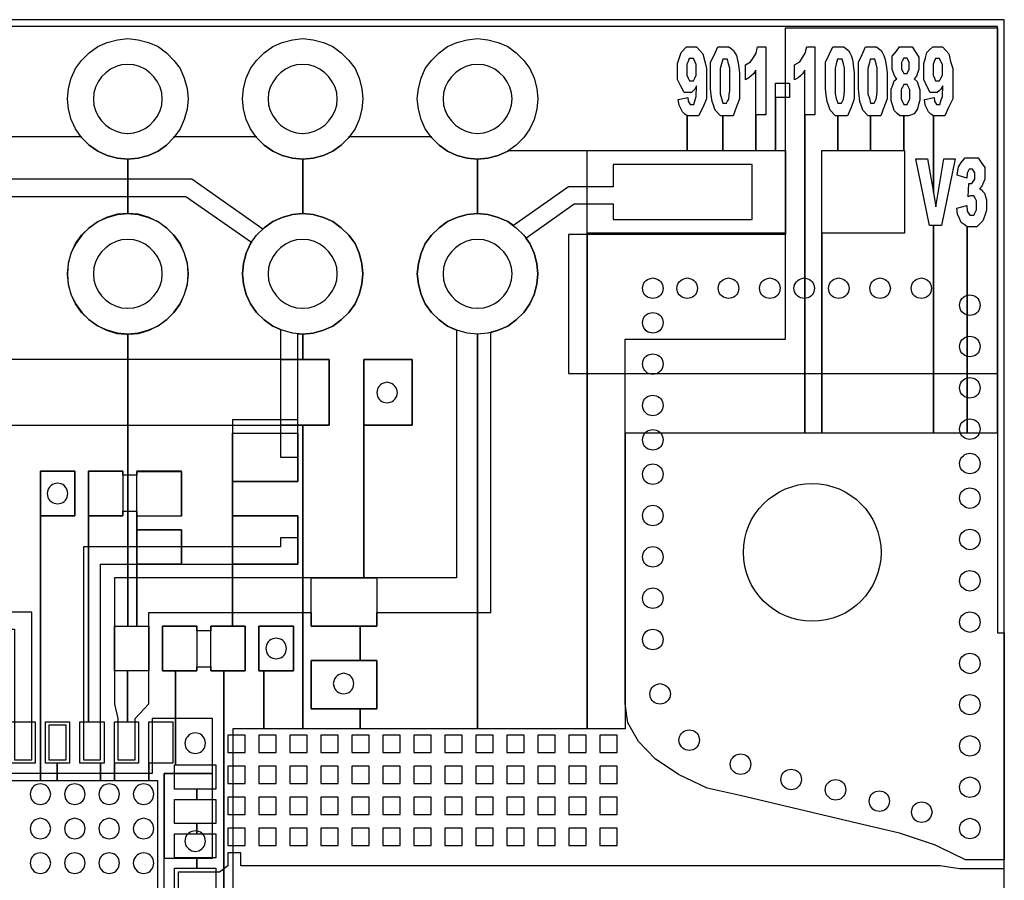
# Model space of a CAD drawing. Extents: x -14000 to 14000, y -12500 to 12500.
# Tile 5 of 5: x -300 to 14000, y 5 to 12500. Entities that reach past the tile are written whole.
import ezdxf

# ---------------------------------------------------------------- set-up
doc = ezdxf.new("R2010")
doc.units = 13
for name, color, linetype in [('12_0', 3, 'CONTINUOUS'), ('1_0', 50, 'CONTINUOUS'), ('2_0', 1, 'CONTINUOUS'), ('3_0', 50, 'CONTINUOUS')]:
    doc.layers.add(name, color=color, linetype=linetype)

msp = doc.modelspace()

# ---------------------------------------------------------------- linework, layer by layer
at = {"layer": '12_0'}
for points in [[(2800, -2210), (2800, 2210), (3245, 2210), (3245, 3045), (3175, 3045), (3175, 3695), (3675, 3695), (3675, 3045), (3245, 3045), (3245, 2210), (3810, 2210), (3810, 6615), (3495, 6615), (3495, 7565), (3810, 7565), (3810, 7935), (3660, 7950), (3510, 7990), (3375, 8050), (3250, 8140), (3140, 8250), (3050, 8375), (2990, 8510), (2950, 8660), (2935, 8810), (2950, 8960), (2990, 9110), (3050, 9250), (3140, 9370), (3250, 9480), (3375, 9570), (3510, 9630), (3660, 9670), (3810, 9685), (3810, 10475), (3660, 10490), (3510, 10530), (3375, 10590), (3250, 10680), (3140, 10790), (3050, 10915), (2990, 11050), (2950, 11200), (2935, 11350), (2950, 11500), (2990, 11650), (3050, 11790), (3140, 11910), (3250, 12020), (3375, 12110), (3510, 12170), (3660, 12210), (3810, 12225), (3960, 12210), (4110, 12170), (4250, 12110), (4370, 12020), (4480, 11910), (4570, 11790), (4630, 11650), (4670, 11500), (4685, 11350), (4670, 11200), (4630, 11050), (4570, 10915), (4480, 10790), (4370, 10680), (4250, 10590), (4110, 10530), (3960, 10490), (3810, 10475), (3810, 9685), (3960, 9670), (4110, 9630), (4250, 9570), (4370, 9480), (4480, 9370), (4570, 9250), (4630, 9110), (4670, 8960), (4685, 8810), (4670, 8660), (4630, 8510), (4570, 8375), (4480, 8250), (4370, 8140), (4250, 8050), (4110, 7990), (3960, 7950), (3810, 7935), (3810, 7565), (4195, 7565), (4195, 6615), (3810, 6615), (3810, 2210), (4645, 2210), (4645, 2495), (3935, 2495), (3935, 3195), (4645, 3195), (4645, 3695), (3935, 3695), (3935, 4395), (4700, 4395), (4700, 7565), (5400, 7565), (5400, 6615), (4700, 6615), (4700, 4395), (4885, 4395), (4885, 3695), (4645, 3695), (4645, 3195), (4885, 3195), (4885, 2495), (4645, 2495), (4645, 2210), (6350, 2210), (6350, 7935), (6200, 7950), (6050, 7990), (5915, 8050), (5790, 8140), (5680, 8250), (5590, 8375), (5530, 8510), (5490, 8660), (5475, 8810), (5490, 8960), (5530, 9110), (5590, 9250), (5680, 9370), (5790, 9480), (5915, 9570), (6050, 9630), (6200, 9670), (6350, 9685), (6350, 10475), (6200, 10490), (6050, 10530), (5915, 10590), (5790, 10680), (5680, 10790), (5590, 10915), (5530, 11050), (5490, 11200), (5475, 11350), (5490, 11500), (5530, 11650), (5590, 11790), (5680, 11910), (5790, 12020), (5915, 12110), (6050, 12170), (6200, 12210), (6350, 12225), (6500, 12210), (6650, 12170), (6790, 12110), (6910, 12020), (7020, 11910), (7110, 11790), (7170, 11650), (7210, 11500), (7225, 11350), (7210, 11200), (7170, 11050), (7110, 10915), (7020, 10790), (6910, 10680), (6790, 10590), (6650, 10530), (6500, 10490), (6350, 10475), (6350, 9685), (6500, 9670), (6650, 9630), (6790, 9570), (6910, 9480), (7020, 9370), (7110, 9250), (7170, 9110), (7210, 8960), (7225, 8810), (7210, 8660), (7170, 8510), (7110, 8375), (7020, 8250), (6910, 8140), (6790, 8050), (6650, 7990), (6500, 7950), (6350, 7935), (6350, 2210), (7940, 2210), (7940, 10600), (9395, 10600), (9395, 11105), (9360, 11130), (9325, 11160), (9300, 11210), (9280, 11260), (9265, 11340), (9405, 11370), (9410, 11315), (9425, 11295), (9440, 11270), (9490, 11270), (9510, 11335), (9525, 11385), (9530, 11540), (9505, 11490), (9480, 11465), (9455, 11445), (9350, 11445), (9300, 11535), (9255, 11630), (9255, 11865), (9305, 12025), (9385, 12105), (9530, 12105), (9620, 12005), (9650, 11895), (9675, 11790), (9675, 11350), (9620, 11225), (9560, 11105), (9395, 11105), (9395, 10600), (9910, 10600), (9910, 11105), (9880, 11105), (9800, 11185), (9775, 11260), (9755, 11310), (9745, 11405), (9735, 11495), (9735, 11885), (9790, 11995), (9840, 12105), (10000, 12105), (10035, 12080), (10065, 12055), (10085, 12020), (10110, 11980), (10120, 11935), (10130, 11895), (10140, 11840), (10155, 11730), (10155, 11350), (10105, 11225), (10060, 11105), (9910, 11105), (9910, 10600), (10390, 10600), (10390, 11765), (10355, 11715), (10325, 11685), (10290, 11655), (10240, 11625), (10240, 11845), (10315, 11890), (10355, 11950), (10395, 12015), (10415, 12105), (10535, 12105), (10535, 11120), (10390, 11120), (10390, 10600), (10675, 10600), (10675, 11580), (10880, 11580), (10880, 11370), (10675, 11370), (10675, 10600), (10820, 10600), (10820, 9400), (7940, 9400), (7940, 2210), (8500, 2210), (8500, 6500), (11105, 6500), (11105, 11765), (11070, 11715), (11040, 11685), (11005, 11655), (10955, 11625), (10955, 11845), (11030, 11890), (11070, 11950), (11110, 12015), (11130, 12105), (11250, 12105), (11250, 11120), (11105, 11120), (11105, 6500), (11350, 6500), (11350, 10600), (11580, 10600), (11580, 11105), (11550, 11105), (11470, 11185), (11445, 11260), (11425, 11310), (11415, 11405), (11405, 11495), (11405, 11885), (11455, 11995), (11510, 12105), (11670, 12105), (11700, 12080), (11735, 12055), (11755, 12020), (11775, 11980), (11790, 11935), (11800, 11895), (11805, 11840), (11820, 11730), (11820, 11350), (11775, 11225), (11725, 11105), (11580, 11105), (11580, 10600), (12055, 10600), (12055, 11105), (12025, 11105), (11945, 11185), (11920, 11260), (11900, 11310), (11890, 11405), (11880, 11495), (11880, 11885), (11935, 11995), (11985, 12105), (12145, 12105), (12175, 12080), (12210, 12055), (12230, 12020), (12250, 11980), (12265, 11935), (12275, 11895), (12285, 11840), (12300, 11730), (12300, 11350), (12250, 11225), (12205, 11105), (12055, 11105), (12055, 10600), (12540, 10600), (12540, 11105), (12485, 11105), (12445, 11140), (12400, 11180), (12380, 11250), (12355, 11320), (12355, 11490), (12380, 11550), (12400, 11610), (12440, 11640), (12410, 11675), (12395, 11715), (12370, 11775), (12370, 11970), (12435, 12045), (12480, 12105), (12660, 12105), (12760, 11955), (12760, 11780), (12740, 11725), (12725, 11680), (12690, 11640), (12735, 11605), (12755, 11540), (12775, 11480), (12775, 11330), (12755, 11270), (12740, 11205), (12690, 11135), (12610, 11105), (12540, 11105), (12540, 10600), (12550, 10600), (12550, 9400), (11350, 9400), (11350, 6500), (12970, 6500), (12970, 9510), (12915, 9510), (12715, 10480), (12885, 10480), (12970, 9990), (12970, 11105), (12935, 11130), (12900, 11160), (12850, 11260), (12840, 11340), (12980, 11370), (12985, 11315), (13000, 11295), (13015, 11270), (13065, 11270), (13085, 11335), (13100, 11385), (13105, 11540), (13080, 11490), (13055, 11465), (13025, 11445), (12925, 11445), (12875, 11535), (12830, 11630), (12830, 11865), (12855, 11945), (12875, 12025), (12920, 12065), (12960, 12105), (13100, 12105), (13150, 12055), (13195, 12005), (13220, 11895), (13250, 11790), (13250, 11350), (13190, 11225), (13135, 11105), (12970, 11105), (12970, 9990), (13005, 9785), (13120, 10480), (13285, 10480), (13090, 9510), (12970, 9510), (12970, 6500), (13460, 6500), (13460, 9495), (13415, 9525), (13375, 9555), (13350, 9615), (13320, 9675), (13310, 9765), (13455, 9800), (13460, 9720), (13500, 9660), (13555, 9660), (13595, 9740), (13595, 9870), (13575, 9910), (13555, 9945), (13505, 9945), (13475, 9930), (13485, 10120), (13530, 10120), (13550, 10150), (13570, 10185), (13570, 10275), (13555, 10300), (13540, 10330), (13490, 10330), (13460, 10270), (13455, 10200), (13315, 10245), (13335, 10365), (13380, 10430), (13430, 10495), (13620, 10495), (13665, 10425), (13715, 10355), (13715, 10185), (13675, 10085), (13640, 10045), (13670, 10030), (13685, 10010), (13710, 9980), (13725, 9935), (13740, 9885), (13740, 9735), (13715, 9655), (13690, 9580), (13645, 9535), (13600, 9495), (13460, 9495), (13460, 6500), (13900, 6500), (13900, 12400), (-13900, 12400)], [(-425, 1455), (0, 1455), (0, 5945), (500, 5945), (500, 5295), (0, 5295), (0, 1455), (245, 1455), (245, 1705), (75, 1705), (75, 2305), (425, 2305), (425, 1705), (245, 1705), (245, 1455), (875, 1455), (875, 1705), (575, 1705), (575, 2305), (700, 2305), (700, 5945), (1200, 5945), (1200, 5295), (700, 5295), (700, 2305), (925, 2305), (925, 1705), (875, 1705), (875, 1455), (1075, 1455), (1075, 2305), (1265, 2305), (1265, 3045), (1075, 3045), (1075, 3695), (1270, 3695), (1270, 7935), (1120, 7950), (970, 7990), (835, 8050), (710, 8140), (600, 8250), (510, 8375), (450, 8510), (410, 8660), (395, 8810), (410, 8960), (450, 9110), (510, 9250), (600, 9370), (710, 9480), (835, 9570), (970, 9630), (1120, 9670), (1270, 9685), (1270, 10475), (1120, 10490), (970, 10530), (835, 10590), (710, 10680), (600, 10790), (510, 10915), (450, 11050), (410, 11200), (395, 11350), (410, 11500), (450, 11650), (510, 11790), (600, 11910), (710, 12020), (835, 12110), (970, 12170), (1120, 12210), (1270, 12225), (1420, 12210), (1570, 12170), (1710, 12110), (1830, 12020), (1940, 11910), (2030, 11790), (2090, 11650), (2130, 11500), (2145, 11350), (2130, 11200), (2090, 11050), (2030, 10915), (1940, 10790), (1830, 10680), (1710, 10590), (1570, 10530), (1420, 10490), (1270, 10475), (1270, 9685), (1420, 9670), (1570, 9630), (1710, 9570), (1830, 9480), (1940, 9370), (2030, 9250), (2090, 9110), (2130, 8960), (2145, 8810), (2130, 8660), (2090, 8510), (2030, 8375), (1940, 8250), (1830, 8140), (1710, 8050), (1570, 7990), (1420, 7950), (1270, 7935), (1270, 3695), (1400, 3695), (1400, 5940), (2050, 5940), (2050, 5290), (1400, 5290), (1400, 5095), (2050, 5095), (2050, 4595), (1400, 4595), (1400, 3695), (1575, 3695), (1575, 3045), (1265, 3045), (1265, 2305), (1425, 2305), (1425, 1705), (1075, 1705), (1075, 1455), (1575, 1455), (1575, 2305), (1925, 2305), (1925, 1705), (1575, 1705), (1575, 1455), (1700, 1455), (1700, -1945)], [(2665, -3045), (2665, 3045), (2475, 3045), (2475, 3695), (2790, 3695), (2790, 6495), (3740, 6495), (3740, 5795), (2790, 5795), (2790, 5295), (3740, 5295), (3740, 4595), (2790, 4595), (2790, 3695), (2975, 3695), (2975, 3045), (2665, 3045), (2665, -3045)], [(1950, -170), (1950, 180), (2275, 180), (2275, 330), (1950, 330), (1950, 680), (2275, 680), (2275, 830), (1950, 830), (1950, 1180), (2275, 1180), (2275, 1330), (1950, 1330), (1950, 1680), (1965, 1680), (1965, 3045), (1775, 3045), (1775, 3695), (2275, 3695), (2275, 3045), (1965, 3045), (1965, 1680), (2550, 1680), (2550, 1330), (2275, 1330), (2275, 1180), (2550, 1180), (2550, 830), (2275, 830), (2275, 680), (2550, 680), (2550, 330), (2275, 330), (2275, 180), (2550, 180), (2550, -170)], [(-425, 2305), (-75, 2305), (-75, 1705), (-425, 1705)]]:
    msp.add_lwpolyline(points, dxfattribs=at)
for points in [[(9425, 11935), (9410, 11895), (9390, 11855), (9390, 11695), (9410, 11650), (9430, 11610), (9485, 11610), (9505, 11650), (9525, 11695), (9525, 11850), (9505, 11895), (9485, 11935), (9425, 11935)], [(9965, 11290), (9980, 11315), (10000, 11345), (10005, 11410), (10015, 11470), (10015, 11795), (9995, 11860), (9980, 11925), (9910, 11925), (9895, 11860), (9875, 11790), (9875, 11425), (9895, 11355), (9910, 11290), (9965, 11290)], [(11635, 11290), (11650, 11315), (11665, 11345), (11675, 11410), (11680, 11470), (11680, 11795), (11665, 11860), (11645, 11925), (11575, 11925), (11560, 11860), (11545, 11790), (11545, 11425), (11560, 11355), (11580, 11290), (11635, 11290)], [(12110, 11290), (12125, 11315), (12140, 11345), (12150, 11410), (12155, 11470), (12155, 11795), (12140, 11860), (12120, 11925), (12050, 11925), (12035, 11860), (12020, 11790), (12020, 11425), (12040, 11355), (12055, 11290), (12110, 11290)], [(12520, 11910), (12505, 11880), (12505, 11780), (12525, 11750), (12540, 11720), (12590, 11720), (12620, 11780), (12620, 11880), (12590, 11940), (12540, 11940), (12520, 11910)], [(12980, 11895), (12965, 11855), (12965, 11695), (12985, 11650), (13000, 11610), (13060, 11610), (13080, 11650), (13100, 11695), (13100, 11850), (13080, 11895), (13060, 11935), (13000, 11935), (12980, 11895)], [(12505, 11500), (12500, 11480), (12500, 11350), (12540, 11270), (12590, 11270), (12630, 11350), (12630, 11480), (12590, 11560), (12540, 11560), (12520, 11520), (12505, 11500)]]:
    msp.add_lwpolyline(points, close=True, dxfattribs=at)
at = {"layer": '1_0'}
for points in [[(-590, 10805), (590, 10805), (600, 10790), (710, 10680), (835, 10590), (970, 10530), (1120, 10490), (1270, 10475), (1420, 10490), (1570, 10530), (1710, 10590), (1830, 10680), (1940, 10790), (1950, 10805), (3130, 10805), (3140, 10790), (3250, 10680), (3375, 10590), (3510, 10530), (3660, 10490), (3810, 10475), (3960, 10490), (4110, 10530), (4250, 10590), (4370, 10680), (4480, 10790), (4490, 10805), (5670, 10805), (5680, 10790), (5790, 10680), (5915, 10590), (6050, 10530), (6200, 10490), (6350, 10475), (6500, 10490), (6650, 10530), (6790, 10590), (6805, 10600), (10820, 10600), (10820, 9380), (7670, 9380), (7670, 7365), (13900, 7365), (13900, 12400), (-13900, 12400)], [(-8300, 9935), (2115, 9935), (3065, 9270), (3065, 9270), (3050, 9250), (2990, 9110), (2950, 8960), (2935, 8810), (2950, 8660), (2990, 8510), (3050, 8375), (3140, 8250), (3250, 8140), (3375, 8050), (3490, 8000), (3490, 6150), (3740, 6150), (3740, 7940), (3810, 7935), (3960, 7950), (4110, 7990), (4250, 8050), (4370, 8140), (4480, 8250), (4570, 8375), (4630, 8510), (4670, 8660), (4685, 8810), (4670, 8960), (4630, 9110), (4570, 9250), (4480, 9370), (4370, 9480), (4250, 9570), (4110, 9630), (3960, 9670), (3810, 9685), (3660, 9670), (3510, 9630), (3375, 9570), (3250, 9480), (3230, 9460), (2200, 10185), (-8300, 10185)], [(-3920, 6615), (4195, 6615), (4195, 7565), (-3620, 7565)]]:
    msp.add_lwpolyline(points, dxfattribs=at)
for points in [[(13060, 485), (12985, 520), (12480, 690), (11960, 810), (10165, 1235), (9685, 1345), (9270, 1540), (8930, 1770), (8685, 2020), (8530, 2290), (8495, 2565), (8495, 7860), (10820, 7860), (10820, 12380), (13900, 12380), (13900, 3600), (14000, 3600), (14000, 300), (13435, 300), (13060, 485)], [(7110, 9250), (7050, 9330), (7755, 9825), (8320, 9825), (8320, 9600), (10340, 9600), (10340, 10400), (8320, 10400), (8320, 10075), (7670, 10075), (6870, 9510), (6790, 9570), (6650, 9630), (6500, 9670), (6350, 9685), (6200, 9670), (6050, 9630), (5915, 9570), (5790, 9480), (5680, 9370), (5590, 9250), (5530, 9110), (5490, 8960), (5475, 8810), (5490, 8660), (5530, 8510), (5590, 8375), (5680, 8250), (5790, 8140), (5915, 8050), (6045, 7990), (6045, 4395), (1075, 4395), (1075, 2560), (1125, 2355), (1125, 1755), (1375, 1755), (1375, 2355), (1575, 2565), (1575, 3895), (3935, 3895), (3935, 3695), (4885, 3695), (4885, 3895), (6545, 3895), (6545, 7960), (6650, 7990), (6790, 8050), (6910, 8140), (7020, 8250), (7110, 8375), (7170, 8510), (7210, 8660), (7225, 8810), (7210, 8960), (7170, 9110), (7110, 9250)], [(1245, 7935), (1255, 7935), (1280, 7935), (1425, 7945), (1580, 7990), (1715, 8060), (1835, 8145), (1935, 8245), (2020, 8365), (2090, 8500), (2135, 8655), (2145, 8810), (2135, 8965), (2090, 9120), (2020, 9255), (1935, 9375), (1835, 9475), (1715, 9560), (1580, 9630), (1425, 9675), (1270, 9685), (1115, 9675), (960, 9630), (825, 9560), (705, 9475), (605, 9375), (520, 9255), (450, 9120), (405, 8965), (395, 8810), (405, 8655), (450, 8500), (520, 8365), (605, 8245), (705, 8145), (825, 8060), (960, 7990), (1110, 7945), (1245, 7935)], [(4700, 6615), (5400, 6615), (5400, 7565), (4700, 7565), (4700, 6615)], [(2790, 6690), (2790, 5795), (3740, 5795), (3740, 6690), (2790, 6690)], [(500, 5945), (0, 5945), (0, 5295), (500, 5295), (500, 5945)], [(1400, 5945), (1400, 5885), (1200, 5885), (1200, 5945), (700, 5945), (700, 5295), (1200, 5295), (1200, 5365), (1400, 5365), (1400, 5295), (2050, 5295), (2050, 5945), (1400, 5945)], [(-1320, 3650), (-375, 3650), (-375, 1755), (-125, 1755), (-125, 3900), (-820, 3900), (-820, 4300), (-1070, 4300), (-1070, 5600), (-1320, 5600), (-1320, 3650)], [(2790, 5295), (2790, 4595), (3740, 4595), (3740, 5295), (2790, 5295)], [(2050, 4595), (2050, 5095), (1400, 5095), (1400, 4595), (2050, 4595)], [(625, 1755), (875, 1755), (875, 4595), (3740, 4595), (3740, 4975), (3490, 4975), (3490, 4845), (625, 4845), (625, 1755)], [(2275, 3045), (2275, 3105), (2475, 3105), (2475, 3045), (2975, 3045), (2975, 3695), (2475, 3695), (2475, 3625), (2275, 3625), (2275, 3695), (1775, 3695), (1775, 3045), (2275, 3045)], [(3175, 3045), (3675, 3045), (3675, 3695), (3175, 3695), (3175, 3045)], [(4885, 2495), (4885, 3195), (3935, 3195), (3935, 2495), (4885, 2495)], [(1800, 1555), (2500, 1555), (2500, 2355), (1625, 2355), (1625, 1555), (-1625, 1555), (-1625, 2355), (-2500, 2355), (-2500, 325), (-1800, 325), (-1800, -325), (-2500, -325), (-2500, -2845), (-1625, -2845), (-1625, -2045), (1625, -2045), (1625, -2845), (2500, -2845), (2500, -1875), (1800, -1875), (1800, 1555)], [(125, 2255), (125, 1755), (375, 1755), (375, 2255), (125, 2255)], [(2725, 2110), (2725, 1860), (2975, 1860), (2975, 2110), (2725, 2110)], [(3175, 2110), (3175, 1860), (3425, 1860), (3425, 2110), (3175, 2110)], [(3625, 2110), (3625, 1860), (3875, 1860), (3875, 2110), (3625, 2110)], [(4075, 2110), (4075, 1860), (4325, 1860), (4325, 2110), (4075, 2110)], [(4525, 2110), (4525, 1860), (4775, 1860), (4775, 2110), (4525, 2110)], [(4975, 2110), (4975, 1860), (5225, 1860), (5225, 2110), (4975, 2110)], [(5425, 2110), (5425, 1860), (5675, 1860), (5675, 2110), (5425, 2110)], [(5875, 2110), (5875, 1860), (6125, 1860), (6125, 2110), (5875, 2110)], [(6325, 2110), (6325, 1860), (6575, 1860), (6575, 2110), (6325, 2110)], [(6775, 2110), (6775, 1860), (7025, 1860), (7025, 2110), (6775, 2110)], [(7225, 2110), (7225, 1860), (7475, 1860), (7475, 2110), (7225, 2110)], [(7675, 2110), (7675, 1860), (7925, 1860), (7925, 2110), (7675, 2110)], [(8125, 2110), (8125, 1860), (8375, 1860), (8375, 2110), (8125, 2110)], [(2725, 1660), (2725, 1410), (2975, 1410), (2975, 1660), (2725, 1660)], [(3175, 1660), (3175, 1410), (3425, 1410), (3425, 1660), (3175, 1660)], [(3625, 1660), (3625, 1410), (3875, 1410), (3875, 1660), (3625, 1660)], [(4075, 1660), (4075, 1410), (4325, 1410), (4325, 1660), (4075, 1660)], [(4525, 1660), (4525, 1410), (4775, 1410), (4775, 1660), (4525, 1660)], [(4975, 1660), (4975, 1410), (5225, 1410), (5225, 1660), (4975, 1660)], [(5425, 1660), (5425, 1410), (5675, 1410), (5675, 1660), (5425, 1660)], [(5875, 1660), (5875, 1410), (6125, 1410), (6125, 1660), (5875, 1660)], [(6325, 1660), (6325, 1410), (6575, 1410), (6575, 1660), (6325, 1660)], [(6775, 1660), (6775, 1410), (7025, 1410), (7025, 1660), (6775, 1660)], [(7225, 1660), (7225, 1410), (7475, 1410), (7475, 1660), (7225, 1660)], [(7675, 1660), (7675, 1410), (7925, 1410), (7925, 1660), (7675, 1660)], [(8125, 1660), (8125, 1410), (8375, 1410), (8375, 1660), (8125, 1660)], [(1800, 1555), (1800, 325), (2500, 325), (2500, 1555), (1800, 1555)], [(2725, 1210), (2725, 960), (2975, 960), (2975, 1210), (2725, 1210)], [(3175, 1210), (3175, 960), (3425, 960), (3425, 1210), (3175, 1210)], [(3625, 1210), (3625, 960), (3875, 960), (3875, 1210), (3625, 1210)], [(4075, 1210), (4075, 960), (4325, 960), (4325, 1210), (4075, 1210)], [(4525, 1210), (4525, 960), (4775, 960), (4775, 1210), (4525, 1210)], [(4975, 1210), (4975, 960), (5225, 960), (5225, 1210), (4975, 1210)], [(5425, 1210), (5425, 960), (5675, 960), (5675, 1210), (5425, 1210)], [(5875, 1210), (5875, 960), (6125, 960), (6125, 1210), (5875, 1210)], [(6325, 1210), (6325, 960), (6575, 960), (6575, 1210), (6325, 1210)], [(6775, 1210), (6775, 960), (7025, 960), (7025, 1210), (6775, 1210)], [(7225, 1210), (7225, 960), (7475, 960), (7475, 1210), (7225, 1210)], [(7675, 1210), (7675, 960), (7925, 960), (7925, 1210), (7675, 1210)], [(8125, 1210), (8125, 960), (8375, 960), (8375, 1210), (8125, 1210)], [(2725, 760), (2725, 510), (2975, 510), (2975, 760), (2725, 760)], [(3175, 760), (3175, 510), (3425, 510), (3425, 760), (3175, 760)], [(3625, 760), (3625, 510), (3875, 510), (3875, 760), (3625, 760)], [(4075, 760), (4075, 510), (4325, 510), (4325, 760), (4075, 760)], [(4525, 760), (4525, 510), (4775, 510), (4775, 760), (4525, 760)], [(4975, 760), (4975, 510), (5225, 510), (5225, 760), (4975, 760)], [(5425, 760), (5425, 510), (5675, 510), (5675, 760), (5425, 760)], [(5875, 760), (5875, 510), (6125, 510), (6125, 760), (5875, 760)], [(6325, 760), (6325, 510), (6575, 510), (6575, 760), (6325, 760)], [(6775, 760), (6775, 510), (7025, 510), (7025, 760), (6775, 760)], [(7225, 760), (7225, 510), (7475, 510), (7475, 760), (7225, 760)], [(7675, 760), (7675, 510), (7925, 510), (7925, 760), (7675, 760)], [(8125, 760), (8125, 510), (8375, 510), (8375, 760), (8125, 760)], [(2600, -125), (2725, -215), (2725, -405), (2910, -405), (2910, -215), (13070, -215), (13350, -170), (14000, -170), (14000, 170), (13350, 170), (13070, 215), (2910, 215), (2910, 405), (2725, 405), (2725, 215), (2600, 125), (2000, 125), (2000, -125), (2600, -125)]]:
    msp.add_lwpolyline(points, close=True, dxfattribs=at)
at = {"layer": '2_0'}
for points in [[(1265, 10850), (1270, 10850), (1360, 10855), (1440, 10880), (1520, 10920), (1590, 10970), (1650, 11030), (1700, 11100), (1740, 11180), (1765, 11260), (1770, 11350), (1765, 11440), (1740, 11520), (1700, 11600), (1650, 11670), (1590, 11730), (1520, 11780), (1440, 11820), (1360, 11845), (1270, 11850), (1180, 11845), (1100, 11820), (1020, 11780), (950, 11730), (890, 11670), (840, 11600), (800, 11520), (775, 11440), (770, 11350), (775, 11260), (800, 11180), (840, 11100), (890, 11030), (950, 10970), (1020, 10920), (1100, 10880), (1180, 10855), (1265, 10850)], [(3805, 10850), (3810, 10850), (3900, 10855), (3980, 10880), (4060, 10920), (4130, 10970), (4190, 11030), (4240, 11100), (4280, 11180), (4305, 11260), (4310, 11350), (4305, 11440), (4280, 11520), (4240, 11600), (4190, 11670), (4130, 11730), (4060, 11780), (3980, 11820), (3900, 11845), (3810, 11850), (3720, 11845), (3640, 11820), (3560, 11780), (3490, 11730), (3430, 11670), (3380, 11600), (3340, 11520), (3315, 11440), (3310, 11350), (3315, 11260), (3340, 11180), (3380, 11100), (3430, 11030), (3490, 10970), (3560, 10920), (3640, 10880), (3720, 10855), (3805, 10850)], [(6345, 10850), (6350, 10850), (6440, 10855), (6520, 10880), (6600, 10920), (6670, 10970), (6730, 11030), (6780, 11100), (6820, 11180), (6845, 11260), (6850, 11350), (6845, 11440), (6820, 11520), (6780, 11600), (6730, 11670), (6670, 11730), (6600, 11780), (6520, 11820), (6440, 11845), (6350, 11850), (6260, 11845), (6180, 11820), (6100, 11780), (6030, 11730), (5970, 11670), (5920, 11600), (5880, 11520), (5855, 11440), (5850, 11350), (5855, 11260), (5880, 11180), (5920, 11100), (5970, 11030), (6030, 10970), (6100, 10920), (6180, 10880), (6260, 10855), (6345, 10850)], [(1265, 8310), (1270, 8310), (1360, 8315), (1440, 8340), (1520, 8380), (1590, 8430), (1650, 8490), (1700, 8560), (1740, 8640), (1765, 8720), (1770, 8810), (1765, 8900), (1740, 8980), (1700, 9060), (1650, 9130), (1590, 9190), (1520, 9240), (1440, 9280), (1360, 9305), (1270, 9310), (1180, 9305), (1100, 9280), (1020, 9240), (950, 9190), (890, 9130), (840, 9060), (800, 8980), (775, 8900), (770, 8810), (775, 8720), (800, 8640), (840, 8560), (890, 8490), (950, 8430), (1020, 8380), (1100, 8340), (1180, 8315), (1265, 8310)], [(3805, 8310), (3810, 8310), (3900, 8315), (3980, 8340), (4060, 8380), (4130, 8430), (4190, 8490), (4240, 8560), (4280, 8640), (4305, 8720), (4310, 8810), (4305, 8900), (4280, 8980), (4240, 9060), (4190, 9130), (4130, 9190), (4060, 9240), (3980, 9280), (3900, 9305), (3810, 9310), (3720, 9305), (3640, 9280), (3560, 9240), (3490, 9190), (3430, 9130), (3380, 9060), (3340, 8980), (3315, 8900), (3310, 8810), (3315, 8720), (3340, 8640), (3380, 8560), (3430, 8490), (3490, 8430), (3560, 8380), (3640, 8340), (3720, 8315), (3805, 8310)], [(6345, 8310), (6350, 8310), (6440, 8315), (6520, 8340), (6600, 8380), (6670, 8430), (6730, 8490), (6780, 8560), (6820, 8640), (6845, 8720), (6850, 8810), (6845, 8900), (6820, 8980), (6780, 9060), (6730, 9130), (6670, 9190), (6600, 9240), (6520, 9280), (6440, 9305), (6350, 9310), (6260, 9305), (6180, 9280), (6100, 9240), (6030, 9190), (5970, 9130), (5920, 9060), (5880, 8980), (5855, 8900), (5850, 8810), (5855, 8720), (5880, 8640), (5920, 8560), (5970, 8490), (6030, 8430), (6100, 8380), (6180, 8340), (6260, 8315), (6345, 8310)], [(9045, 8600), (9035, 8550), (9025, 8525), (9010, 8505), (8990, 8485), (8970, 8470), (8945, 8460), (8895, 8450), (8845, 8460), (8820, 8470), (8800, 8485), (8780, 8505), (8765, 8525), (8755, 8550), (8745, 8600), (8755, 8650), (8765, 8675), (8780, 8695), (8800, 8715), (8820, 8730), (8845, 8740), (8895, 8750), (8945, 8740), (8970, 8730), (8990, 8715), (9010, 8695), (9025, 8675), (9035, 8650), (9045, 8600)], [(8895, 8450), (8845, 8460), (8820, 8470), (8800, 8485), (8780, 8505), (8765, 8525), (8755, 8550), (8745, 8600), (8755, 8650), (8765, 8675), (8780, 8695), (8800, 8715), (8820, 8730), (8845, 8740), (8895, 8750), (8945, 8740), (8970, 8730), (8990, 8715), (9010, 8695), (9025, 8675), (9035, 8650), (9045, 8600), (9035, 8550), (9025, 8525), (9010, 8505), (8990, 8485), (8970, 8470), (8945, 8460), (8895, 8450)], [(9545, 8600), (9535, 8550), (9525, 8525), (9510, 8505), (9490, 8485), (9470, 8470), (9445, 8460), (9395, 8450), (9345, 8460), (9320, 8470), (9300, 8485), (9280, 8505), (9265, 8525), (9255, 8550), (9245, 8600), (9255, 8650), (9265, 8675), (9280, 8695), (9300, 8715), (9320, 8730), (9345, 8740), (9395, 8750), (9445, 8740), (9470, 8730), (9490, 8715), (9510, 8695), (9525, 8675), (9535, 8650), (9545, 8600)], [(10145, 8600), (10135, 8550), (10125, 8525), (10110, 8505), (10090, 8485), (10070, 8470), (10045, 8460), (9995, 8450), (9945, 8460), (9920, 8470), (9900, 8485), (9880, 8505), (9865, 8525), (9855, 8550), (9845, 8600), (9855, 8650), (9865, 8675), (9880, 8695), (9900, 8715), (9920, 8730), (9945, 8740), (9995, 8750), (10045, 8740), (10070, 8730), (10090, 8715), (10110, 8695), (10125, 8675), (10135, 8650), (10145, 8600)], [(10745, 8600), (10735, 8550), (10725, 8525), (10710, 8505), (10690, 8485), (10670, 8470), (10645, 8460), (10595, 8450), (10545, 8460), (10520, 8470), (10500, 8485), (10480, 8505), (10465, 8525), (10455, 8550), (10445, 8600), (10455, 8650), (10465, 8675), (10480, 8695), (10500, 8715), (10520, 8730), (10545, 8740), (10595, 8750), (10645, 8740), (10670, 8730), (10690, 8715), (10710, 8695), (10725, 8675), (10735, 8650), (10745, 8600)], [(11245, 8600), (11235, 8550), (11225, 8525), (11210, 8505), (11190, 8485), (11170, 8470), (11145, 8460), (11095, 8450), (11045, 8460), (11020, 8470), (11000, 8485), (10980, 8505), (10965, 8525), (10955, 8550), (10945, 8600), (10955, 8650), (10965, 8675), (10980, 8695), (11000, 8715), (11020, 8730), (11045, 8740), (11095, 8750), (11145, 8740), (11170, 8730), (11190, 8715), (11210, 8695), (11225, 8675), (11235, 8650), (11245, 8600)], [(11745, 8600), (11735, 8550), (11725, 8525), (11710, 8505), (11690, 8485), (11670, 8470), (11645, 8460), (11595, 8450), (11545, 8460), (11520, 8470), (11500, 8485), (11480, 8505), (11465, 8525), (11455, 8550), (11445, 8600), (11455, 8650), (11465, 8675), (11480, 8695), (11500, 8715), (11520, 8730), (11545, 8740), (11595, 8750), (11645, 8740), (11670, 8730), (11690, 8715), (11710, 8695), (11725, 8675), (11735, 8650), (11745, 8600)], [(12345, 8600), (12335, 8550), (12325, 8525), (12310, 8505), (12290, 8485), (12270, 8470), (12245, 8460), (12195, 8450), (12145, 8460), (12120, 8470), (12100, 8485), (12080, 8505), (12065, 8525), (12055, 8550), (12045, 8600), (12055, 8650), (12065, 8675), (12080, 8695), (12100, 8715), (12120, 8730), (12145, 8740), (12195, 8750), (12245, 8740), (12270, 8730), (12290, 8715), (12310, 8695), (12325, 8675), (12335, 8650), (12345, 8600)], [(12945, 8600), (12935, 8550), (12925, 8525), (12910, 8505), (12890, 8485), (12870, 8470), (12845, 8460), (12795, 8450), (12745, 8460), (12720, 8470), (12700, 8485), (12680, 8505), (12665, 8525), (12655, 8550), (12645, 8600), (12655, 8650), (12665, 8675), (12680, 8695), (12700, 8715), (12720, 8730), (12745, 8740), (12795, 8750), (12845, 8740), (12870, 8730), (12890, 8715), (12910, 8695), (12925, 8675), (12935, 8650), (12945, 8600)], [(13500, 8505), (13550, 8495), (13575, 8485), (13595, 8470), (13615, 8450), (13630, 8430), (13640, 8405), (13650, 8355), (13640, 8305), (13630, 8280), (13615, 8260), (13595, 8240), (13575, 8225), (13550, 8215), (13500, 8205), (13450, 8215), (13425, 8225), (13405, 8240), (13385, 8260), (13370, 8280), (13360, 8305), (13350, 8355), (13360, 8405), (13370, 8430), (13385, 8450), (13405, 8470), (13425, 8485), (13450, 8495), (13500, 8505)], [(8895, 7950), (8845, 7960), (8820, 7970), (8800, 7985), (8780, 8005), (8765, 8025), (8755, 8050), (8745, 8100), (8755, 8150), (8765, 8175), (8780, 8195), (8800, 8215), (8820, 8230), (8845, 8240), (8895, 8250), (8945, 8240), (8970, 8230), (8990, 8215), (9010, 8195), (9025, 8175), (9035, 8150), (9045, 8100), (9035, 8050), (9025, 8025), (9010, 8005), (8990, 7985), (8970, 7970), (8945, 7960), (8895, 7950)], [(13500, 7905), (13550, 7895), (13575, 7885), (13595, 7870), (13615, 7850), (13630, 7830), (13640, 7805), (13650, 7755), (13640, 7705), (13630, 7680), (13615, 7660), (13595, 7640), (13575, 7625), (13550, 7615), (13500, 7605), (13450, 7615), (13425, 7625), (13405, 7640), (13385, 7660), (13370, 7680), (13360, 7705), (13350, 7755), (13360, 7805), (13370, 7830), (13385, 7850), (13405, 7870), (13425, 7885), (13450, 7895), (13500, 7905)], [(8895, 7350), (8845, 7360), (8820, 7370), (8800, 7385), (8780, 7405), (8765, 7425), (8755, 7450), (8745, 7500), (8755, 7550), (8765, 7575), (8780, 7595), (8800, 7615), (8820, 7630), (8845, 7640), (8895, 7650), (8945, 7640), (8970, 7630), (8990, 7615), (9010, 7595), (9025, 7575), (9035, 7550), (9045, 7500), (9035, 7450), (9025, 7425), (9010, 7405), (8990, 7385), (8970, 7370), (8945, 7360), (8895, 7350)], [(13500, 7305), (13550, 7295), (13575, 7285), (13595, 7270), (13615, 7250), (13630, 7230), (13640, 7205), (13650, 7155), (13640, 7105), (13630, 7080), (13615, 7060), (13595, 7040), (13575, 7025), (13550, 7015), (13500, 7005), (13450, 7015), (13425, 7025), (13405, 7040), (13385, 7060), (13370, 7080), (13360, 7105), (13350, 7155), (13360, 7205), (13370, 7230), (13385, 7250), (13405, 7270), (13425, 7285), (13450, 7295), (13500, 7305)], [(4905, 7010), (4920, 6990), (4940, 6970), (4960, 6955), (4985, 6945), (5035, 6935), (5085, 6945), (5110, 6955), (5130, 6970), (5150, 6990), (5165, 7010), (5175, 7035), (5185, 7085), (5175, 7135), (5165, 7160), (5150, 7180), (5130, 7200), (5110, 7215), (5085, 7225), (5035, 7235), (4985, 7225), (4960, 7215), (4940, 7200), (4920, 7180), (4905, 7160), (4895, 7135), (4885, 7085), (4895, 7035), (4905, 7010)], [(8895, 6750), (8845, 6760), (8820, 6770), (8800, 6785), (8780, 6805), (8765, 6825), (8755, 6850), (8745, 6900), (8755, 6950), (8765, 6975), (8780, 6995), (8800, 7015), (8820, 7030), (8845, 7040), (8895, 7050), (8945, 7040), (8970, 7030), (8990, 7015), (9010, 6995), (9025, 6975), (9035, 6950), (9045, 6900), (9035, 6850), (9025, 6825), (9010, 6805), (8990, 6785), (8970, 6770), (8945, 6760), (8895, 6750)], [(13500, 6705), (13550, 6695), (13575, 6685), (13595, 6670), (13615, 6650), (13630, 6630), (13640, 6605), (13650, 6555), (13640, 6505), (13630, 6480), (13615, 6460), (13595, 6440), (13575, 6425), (13550, 6415), (13500, 6405), (13450, 6415), (13425, 6425), (13405, 6440), (13385, 6460), (13370, 6480), (13360, 6505), (13350, 6555), (13360, 6605), (13370, 6630), (13385, 6650), (13405, 6670), (13425, 6685), (13450, 6695), (13500, 6705)], [(8895, 6250), (8845, 6260), (8820, 6270), (8800, 6285), (8780, 6305), (8765, 6325), (8755, 6350), (8745, 6400), (8755, 6450), (8765, 6475), (8780, 6495), (8800, 6515), (8820, 6530), (8845, 6540), (8895, 6550), (8945, 6540), (8970, 6530), (8990, 6515), (9010, 6495), (9025, 6475), (9035, 6450), (9045, 6400), (9035, 6350), (9025, 6325), (9010, 6305), (8990, 6285), (8970, 6270), (8945, 6260), (8895, 6250)], [(13500, 5905), (13450, 5915), (13425, 5925), (13405, 5940), (13385, 5960), (13370, 5980), (13360, 6005), (13350, 6055), (13360, 6105), (13370, 6130), (13385, 6150), (13405, 6170), (13425, 6185), (13450, 6195), (13500, 6205), (13550, 6195), (13575, 6185), (13595, 6170), (13615, 6150), (13630, 6130), (13640, 6105), (13650, 6055), (13640, 6005), (13630, 5980), (13615, 5960), (13595, 5940), (13575, 5925), (13550, 5915), (13500, 5905)], [(8895, 5750), (8845, 5760), (8820, 5770), (8800, 5785), (8780, 5805), (8765, 5825), (8755, 5850), (8745, 5900), (8755, 5950), (8765, 5975), (8780, 5995), (8800, 6015), (8820, 6030), (8845, 6040), (8895, 6050), (8945, 6040), (8970, 6030), (8990, 6015), (9010, 5995), (9025, 5975), (9035, 5950), (9045, 5900), (9035, 5850), (9025, 5825), (9010, 5805), (8990, 5785), (8970, 5770), (8945, 5760), (8895, 5750)], [(380, 5695), (365, 5715), (345, 5735), (325, 5750), (300, 5760), (250, 5770), (200, 5760), (175, 5750), (155, 5735), (135, 5715), (120, 5695), (110, 5670), (100, 5620), (110, 5570), (120, 5545), (135, 5525), (155, 5505), (175, 5490), (200, 5480), (250, 5470), (300, 5480), (325, 5490), (345, 5505), (365, 5525), (380, 5545), (390, 5570), (400, 5620), (390, 5670), (380, 5695)], [(13500, 5405), (13450, 5415), (13425, 5425), (13405, 5440), (13385, 5460), (13370, 5480), (13360, 5505), (13350, 5555), (13360, 5605), (13370, 5630), (13385, 5650), (13405, 5670), (13425, 5685), (13450, 5695), (13500, 5705), (13550, 5695), (13575, 5685), (13595, 5670), (13615, 5650), (13630, 5630), (13640, 5605), (13650, 5555), (13640, 5505), (13630, 5480), (13615, 5460), (13595, 5440), (13575, 5425), (13550, 5415), (13500, 5405)], [(8895, 5150), (8845, 5160), (8820, 5170), (8800, 5185), (8780, 5205), (8765, 5225), (8755, 5250), (8745, 5300), (8755, 5350), (8765, 5375), (8780, 5395), (8800, 5415), (8820, 5430), (8845, 5440), (8895, 5450), (8945, 5440), (8970, 5430), (8990, 5415), (9010, 5395), (9025, 5375), (9035, 5350), (9045, 5300), (9035, 5250), (9025, 5225), (9010, 5205), (8990, 5185), (8970, 5170), (8945, 5160), (8895, 5150)], [(13500, 4805), (13450, 4815), (13425, 4825), (13405, 4840), (13385, 4860), (13370, 4880), (13360, 4905), (13350, 4955), (13360, 5005), (13370, 5030), (13385, 5050), (13405, 5070), (13425, 5085), (13450, 5095), (13500, 5105), (13550, 5095), (13575, 5085), (13595, 5070), (13615, 5050), (13630, 5030), (13640, 5005), (13650, 4955), (13640, 4905), (13630, 4880), (13615, 4860), (13595, 4840), (13575, 4825), (13550, 4815), (13500, 4805)], [(8895, 4550), (8845, 4560), (8820, 4570), (8800, 4585), (8780, 4605), (8765, 4625), (8755, 4650), (8745, 4700), (8755, 4750), (8765, 4775), (8780, 4795), (8800, 4815), (8820, 4830), (8845, 4840), (8895, 4850), (8945, 4840), (8970, 4830), (8990, 4815), (9010, 4795), (9025, 4775), (9035, 4750), (9045, 4700), (9035, 4650), (9025, 4625), (9010, 4605), (8990, 4585), (8970, 4570), (8945, 4560), (8895, 4550)], [(13500, 4205), (13450, 4215), (13425, 4225), (13405, 4240), (13385, 4260), (13370, 4280), (13360, 4305), (13350, 4355), (13360, 4405), (13370, 4430), (13385, 4450), (13405, 4470), (13425, 4485), (13450, 4495), (13500, 4505), (13550, 4495), (13575, 4485), (13595, 4470), (13615, 4450), (13630, 4430), (13640, 4405), (13650, 4355), (13640, 4305), (13630, 4280), (13615, 4260), (13595, 4240), (13575, 4225), (13550, 4215), (13500, 4205)], [(8895, 3950), (8845, 3960), (8820, 3970), (8800, 3985), (8780, 4005), (8765, 4025), (8755, 4050), (8745, 4100), (8755, 4150), (8765, 4175), (8780, 4195), (8800, 4215), (8820, 4230), (8845, 4240), (8895, 4250), (8945, 4240), (8970, 4230), (8990, 4215), (9010, 4195), (9025, 4175), (9035, 4150), (9045, 4100), (9035, 4050), (9025, 4025), (9010, 4005), (8990, 3985), (8970, 3970), (8945, 3960), (8895, 3950)], [(13500, 3605), (13450, 3615), (13425, 3625), (13405, 3640), (13385, 3660), (13370, 3680), (13360, 3705), (13350, 3755), (13360, 3805), (13370, 3830), (13385, 3850), (13405, 3870), (13425, 3885), (13450, 3895), (13500, 3905), (13550, 3895), (13575, 3885), (13595, 3870), (13615, 3850), (13630, 3830), (13640, 3805), (13650, 3755), (13640, 3705), (13630, 3680), (13615, 3660), (13595, 3640), (13575, 3625), (13550, 3615), (13500, 3605)], [(8895, 3350), (8845, 3360), (8820, 3370), (8800, 3385), (8780, 3405), (8765, 3425), (8755, 3450), (8745, 3500), (8755, 3550), (8765, 3575), (8780, 3595), (8800, 3615), (8820, 3630), (8845, 3640), (8895, 3650), (8945, 3640), (8970, 3630), (8990, 3615), (9010, 3595), (9025, 3575), (9035, 3550), (9045, 3500), (9035, 3450), (9025, 3425), (9010, 3405), (8990, 3385), (8970, 3370), (8945, 3360), (8895, 3350)], [(3295, 3295), (3310, 3275), (3330, 3255), (3350, 3240), (3375, 3230), (3425, 3220), (3475, 3230), (3500, 3240), (3520, 3255), (3540, 3275), (3555, 3295), (3565, 3320), (3575, 3370), (3565, 3420), (3555, 3445), (3540, 3465), (3520, 3485), (3500, 3500), (3475, 3510), (3425, 3520), (3375, 3510), (3350, 3500), (3330, 3485), (3310, 3465), (3295, 3445), (3285, 3420), (3275, 3370), (3285, 3320), (3295, 3295)], [(13500, 3005), (13450, 3015), (13425, 3025), (13405, 3040), (13385, 3060), (13370, 3080), (13360, 3105), (13350, 3155), (13360, 3205), (13370, 3230), (13385, 3250), (13405, 3270), (13425, 3285), (13450, 3295), (13500, 3305), (13550, 3295), (13575, 3285), (13595, 3270), (13615, 3250), (13630, 3230), (13640, 3205), (13650, 3155), (13640, 3105), (13630, 3080), (13615, 3060), (13595, 3040), (13575, 3025), (13550, 3015), (13500, 3005)], [(4275, 2785), (4290, 2765), (4310, 2745), (4330, 2730), (4355, 2720), (4405, 2710), (4455, 2720), (4480, 2730), (4500, 2745), (4520, 2765), (4535, 2785), (4545, 2810), (4555, 2860), (4545, 2910), (4535, 2935), (4520, 2955), (4500, 2975), (4480, 2990), (4455, 3000), (4405, 3010), (4355, 3000), (4330, 2990), (4310, 2975), (4290, 2955), (4275, 2935), (4265, 2910), (4255, 2860), (4265, 2810), (4275, 2785)], [(9000, 2560), (8950, 2570), (8925, 2580), (8905, 2595), (8885, 2615), (8870, 2635), (8860, 2660), (8850, 2710), (8860, 2760), (8870, 2785), (8885, 2805), (8905, 2825), (8925, 2840), (8950, 2850), (9000, 2860), (9050, 2850), (9075, 2840), (9095, 2825), (9115, 2805), (9130, 2785), (9140, 2760), (9150, 2710), (9140, 2660), (9130, 2635), (9115, 2615), (9095, 2595), (9075, 2580), (9050, 2570), (9000, 2560)], [(13500, 2405), (13450, 2415), (13425, 2425), (13405, 2440), (13385, 2460), (13370, 2480), (13360, 2505), (13350, 2555), (13360, 2605), (13370, 2630), (13385, 2650), (13405, 2670), (13425, 2685), (13450, 2695), (13500, 2705), (13550, 2695), (13575, 2685), (13595, 2670), (13615, 2650), (13630, 2630), (13640, 2605), (13650, 2555), (13640, 2505), (13630, 2480), (13615, 2460), (13595, 2440), (13575, 2425), (13550, 2415), (13500, 2405)], [(2120, 1920), (2135, 1900), (2155, 1880), (2175, 1865), (2200, 1855), (2250, 1845), (2300, 1855), (2325, 1865), (2345, 1880), (2365, 1900), (2380, 1920), (2390, 1945), (2400, 1995), (2390, 2045), (2380, 2070), (2365, 2090), (2345, 2110), (2325, 2125), (2300, 2135), (2250, 2145), (2200, 2135), (2175, 2125), (2155, 2110), (2135, 2090), (2120, 2070), (2110, 2045), (2100, 1995), (2110, 1945), (2120, 1920)], [(9425, 1890), (9375, 1900), (9350, 1910), (9330, 1925), (9310, 1945), (9295, 1965), (9285, 1990), (9275, 2040), (9285, 2090), (9295, 2115), (9310, 2135), (9330, 2155), (9350, 2170), (9375, 2180), (9425, 2190), (9475, 2180), (9500, 2170), (9520, 2155), (9540, 2135), (9555, 2115), (9565, 2090), (9575, 2040), (9565, 1990), (9555, 1965), (9540, 1945), (9520, 1925), (9500, 1910), (9475, 1900), (9425, 1890)], [(13500, 1805), (13450, 1815), (13425, 1825), (13405, 1840), (13385, 1860), (13370, 1880), (13360, 1905), (13350, 1955), (13360, 2005), (13370, 2030), (13385, 2050), (13405, 2070), (13425, 2085), (13450, 2095), (13500, 2105), (13550, 2095), (13575, 2085), (13595, 2070), (13615, 2050), (13630, 2030), (13640, 2005), (13650, 1955), (13640, 1905), (13630, 1880), (13615, 1860), (13595, 1840), (13575, 1825), (13550, 1815), (13500, 1805)], [(10170, 1540), (10120, 1550), (10095, 1560), (10075, 1575), (10055, 1595), (10040, 1615), (10030, 1640), (10020, 1690), (10030, 1740), (10040, 1765), (10055, 1785), (10075, 1805), (10095, 1820), (10120, 1830), (10170, 1840), (10220, 1830), (10245, 1820), (10265, 1805), (10285, 1785), (10300, 1765), (10310, 1740), (10320, 1690), (10310, 1640), (10300, 1615), (10285, 1595), (10265, 1575), (10245, 1560), (10220, 1550), (10170, 1540)], [(10905, 1320), (10855, 1330), (10830, 1340), (10810, 1355), (10790, 1375), (10775, 1395), (10765, 1420), (10755, 1470), (10765, 1520), (10775, 1545), (10790, 1565), (10810, 1585), (10830, 1600), (10855, 1610), (10905, 1620), (10955, 1610), (10980, 1600), (11000, 1585), (11020, 1565), (11035, 1545), (11045, 1520), (11055, 1470), (11045, 1420), (11035, 1395), (11020, 1375), (11000, 1355), (10980, 1340), (10955, 1330), (10905, 1320)], [(11550, 1170), (11500, 1180), (11475, 1190), (11455, 1205), (11435, 1225), (11420, 1245), (11410, 1270), (11400, 1320), (11410, 1370), (11420, 1395), (11435, 1415), (11455, 1435), (11475, 1450), (11500, 1460), (11550, 1470), (11600, 1460), (11625, 1450), (11645, 1435), (11665, 1415), (11680, 1395), (11690, 1370), (11700, 1320), (11690, 1270), (11680, 1245), (11665, 1225), (11645, 1205), (11625, 1190), (11600, 1180), (11550, 1170)], [(13500, 1205), (13450, 1215), (13425, 1225), (13405, 1240), (13385, 1260), (13370, 1280), (13360, 1305), (13350, 1355), (13360, 1405), (13370, 1430), (13385, 1450), (13405, 1470), (13425, 1485), (13450, 1495), (13500, 1505), (13550, 1495), (13575, 1485), (13595, 1470), (13615, 1450), (13630, 1430), (13640, 1405), (13650, 1355), (13640, 1305), (13630, 1280), (13615, 1260), (13595, 1240), (13575, 1225), (13550, 1215), (13500, 1205)], [(-130, 1180), (-115, 1160), (-95, 1140), (-75, 1125), (-50, 1115), (0, 1105), (50, 1115), (75, 1125), (95, 1140), (115, 1160), (130, 1180), (140, 1205), (150, 1255), (140, 1305), (130, 1330), (115, 1350), (95, 1370), (75, 1385), (50, 1395), (0, 1405), (-50, 1395), (-75, 1385), (-95, 1370), (-115, 1350), (-130, 1330), (-140, 1305), (-150, 1255), (-140, 1205), (-130, 1180)], [(370, 1180), (385, 1160), (405, 1140), (425, 1125), (450, 1115), (500, 1105), (550, 1115), (575, 1125), (595, 1140), (615, 1160), (630, 1180), (640, 1205), (650, 1255), (640, 1305), (630, 1330), (615, 1350), (595, 1370), (575, 1385), (550, 1395), (500, 1405), (450, 1395), (425, 1385), (405, 1370), (385, 1350), (370, 1330), (360, 1305), (350, 1255), (360, 1205), (370, 1180)], [(870, 1180), (885, 1160), (905, 1140), (925, 1125), (950, 1115), (1000, 1105), (1050, 1115), (1075, 1125), (1095, 1140), (1115, 1160), (1130, 1180), (1140, 1205), (1150, 1255), (1140, 1305), (1130, 1330), (1115, 1350), (1095, 1370), (1075, 1385), (1050, 1395), (1000, 1405), (950, 1395), (925, 1385), (905, 1370), (885, 1350), (870, 1330), (860, 1305), (850, 1255), (860, 1205), (870, 1180)], [(1370, 1180), (1385, 1160), (1405, 1140), (1425, 1125), (1450, 1115), (1500, 1105), (1550, 1115), (1575, 1125), (1595, 1140), (1615, 1160), (1630, 1180), (1640, 1205), (1650, 1255), (1640, 1305), (1630, 1330), (1615, 1350), (1595, 1370), (1575, 1385), (1550, 1395), (1500, 1405), (1450, 1395), (1425, 1385), (1405, 1370), (1385, 1350), (1370, 1330), (1360, 1305), (1350, 1255), (1360, 1205), (1370, 1180)], [(12185, 1005), (12135, 1015), (12110, 1025), (12090, 1040), (12070, 1060), (12055, 1080), (12045, 1105), (12035, 1155), (12045, 1205), (12055, 1230), (12070, 1250), (12090, 1270), (12110, 1285), (12135, 1295), (12185, 1305), (12235, 1295), (12260, 1285), (12280, 1270), (12300, 1250), (12315, 1230), (12325, 1205), (12335, 1155), (12325, 1105), (12315, 1080), (12300, 1060), (12280, 1040), (12260, 1025), (12235, 1015), (12185, 1005)], [(12800, 845), (12750, 855), (12725, 865), (12705, 880), (12685, 900), (12670, 920), (12660, 945), (12650, 995), (12660, 1045), (12670, 1070), (12685, 1090), (12705, 1110), (12725, 1125), (12750, 1135), (12800, 1145), (12850, 1135), (12875, 1125), (12895, 1110), (12915, 1090), (12930, 1070), (12940, 1045), (12950, 995), (12940, 945), (12930, 920), (12915, 900), (12895, 880), (12875, 865), (12850, 855), (12800, 845)], [(-130, 680), (-115, 660), (-95, 640), (-75, 625), (-50, 615), (0, 605), (50, 615), (75, 625), (95, 640), (115, 660), (130, 680), (140, 705), (150, 755), (140, 805), (130, 830), (115, 850), (95, 870), (75, 885), (50, 895), (0, 905), (-50, 895), (-75, 885), (-95, 870), (-115, 850), (-130, 830), (-140, 805), (-150, 755), (-140, 705), (-130, 680)], [(370, 680), (385, 660), (405, 640), (425, 625), (450, 615), (500, 605), (550, 615), (575, 625), (595, 640), (615, 660), (630, 680), (640, 705), (650, 755), (640, 805), (630, 830), (615, 850), (595, 870), (575, 885), (550, 895), (500, 905), (450, 895), (425, 885), (405, 870), (385, 850), (370, 830), (360, 805), (350, 755), (360, 705), (370, 680)], [(870, 680), (885, 660), (905, 640), (925, 625), (950, 615), (1000, 605), (1050, 615), (1075, 625), (1095, 640), (1115, 660), (1130, 680), (1140, 705), (1150, 755), (1140, 805), (1130, 830), (1115, 850), (1095, 870), (1075, 885), (1050, 895), (1000, 905), (950, 895), (925, 885), (905, 870), (885, 850), (870, 830), (860, 805), (850, 755), (860, 705), (870, 680)], [(1370, 680), (1385, 660), (1405, 640), (1425, 625), (1450, 615), (1500, 605), (1550, 615), (1575, 625), (1595, 640), (1615, 660), (1630, 680), (1640, 705), (1650, 755), (1640, 805), (1630, 830), (1615, 850), (1595, 870), (1575, 885), (1550, 895), (1500, 905), (1450, 895), (1425, 885), (1405, 870), (1385, 850), (1370, 830), (1360, 805), (1350, 755), (1360, 705), (1370, 680)], [(13500, 605), (13450, 615), (13425, 625), (13405, 640), (13385, 660), (13370, 680), (13360, 705), (13350, 755), (13360, 805), (13370, 830), (13385, 850), (13405, 870), (13425, 885), (13450, 895), (13500, 905), (13550, 895), (13575, 885), (13595, 870), (13615, 850), (13630, 830), (13640, 805), (13650, 755), (13640, 705), (13630, 680), (13615, 660), (13595, 640), (13575, 625), (13550, 615), (13500, 605)], [(2120, 500), (2135, 480), (2155, 460), (2175, 445), (2200, 435), (2250, 425), (2300, 435), (2325, 445), (2345, 460), (2365, 480), (2380, 500), (2390, 525), (2400, 575), (2390, 625), (2380, 650), (2365, 670), (2345, 690), (2325, 705), (2300, 715), (2250, 725), (2200, 715), (2175, 705), (2155, 690), (2135, 670), (2120, 650), (2110, 625), (2100, 575), (2110, 525), (2120, 500)], [(-130, 180), (-115, 160), (-95, 140), (-75, 125), (-50, 115), (0, 105), (50, 115), (75, 125), (95, 140), (115, 160), (130, 180), (140, 205), (150, 255), (140, 305), (130, 330), (115, 350), (95, 370), (75, 385), (50, 395), (0, 405), (-50, 395), (-75, 385), (-95, 370), (-115, 350), (-130, 330), (-140, 305), (-150, 255), (-140, 205), (-130, 180)], [(370, 180), (385, 160), (405, 140), (425, 125), (450, 115), (500, 105), (550, 115), (575, 125), (595, 140), (615, 160), (630, 180), (640, 205), (650, 255), (640, 305), (630, 330), (615, 350), (595, 370), (575, 385), (550, 395), (500, 405), (450, 395), (425, 385), (405, 370), (385, 350), (370, 330), (360, 305), (350, 255), (360, 205), (370, 180)], [(870, 180), (885, 160), (905, 140), (925, 125), (950, 115), (1000, 105), (1050, 115), (1075, 125), (1095, 140), (1115, 160), (1130, 180), (1140, 205), (1150, 255), (1140, 305), (1130, 330), (1115, 350), (1095, 370), (1075, 385), (1050, 395), (1000, 405), (950, 395), (925, 385), (905, 370), (885, 350), (870, 330), (860, 305), (850, 255), (860, 205), (870, 180)], [(1370, 180), (1385, 160), (1405, 140), (1425, 125), (1450, 115), (1500, 105), (1550, 115), (1575, 125), (1595, 140), (1615, 160), (1630, 180), (1640, 205), (1650, 255), (1640, 305), (1630, 330), (1615, 350), (1595, 370), (1575, 385), (1550, 395), (1500, 405), (1450, 395), (1425, 385), (1405, 370), (1385, 350), (1370, 330), (1360, 305), (1350, 255), (1360, 205), (1370, 180)]]:
    msp.add_lwpolyline(points, close=True, dxfattribs=at)
msp.add_circle((11210, 4765), 1000, dxfattribs=at)
msp.add_circle((11210, 4765), 1000, dxfattribs=at)
at = {"layer": '3_0'}
msp.add_lwpolyline([(14000, -12500), (14000, 12500), (-14000, 12500), (-14000, -12500), (14000, -12500)], close=True, dxfattribs=at)

doc.saveas('drawing.dxf')
